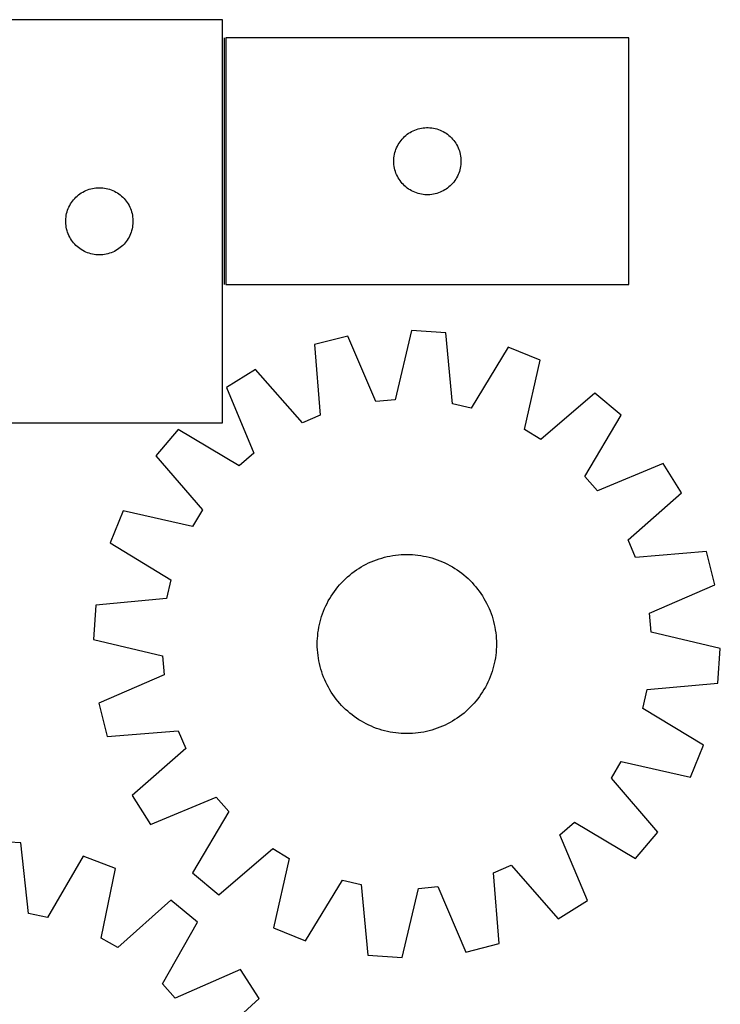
# Model space of a CAD drawing. Header units: millimetres. Extents: x 7 to 1493, y 7 to 2993.
# Tile 13 of 13: x 1181 to 1493, y 2554 to 2993. Entities that reach past the tile are written whole.
import ezdxf

# ---------------------------------------------------------------- set-up
doc = ezdxf.new("R2010")
doc.units = ezdxf.units.MM
doc.layers.add('COMMON', color=5, linetype='CONTINUOUS', true_color=0x0000ff)
doc.layers.add('CUT', color=7, linetype='CONTINUOUS', true_color=0x000000)

msp = doc.modelspace()

# ---------------------------------------------------------------- linework, layer by layer
at = {"layer": 'COMMON'}
msp.add_line((1271.929902, 2985.263951), (1271.929902, 2875.263951), dxfattribs=at)
at = {"layer": 'CUT'}
for p, q in [((1271.179902, 2993.436794), (1161.179902, 2993.436794)), ((1271.179902, 2813.436794), (1271.179902, 2993.436794)), ((1452.679903, 2985.263951), (1272.679903, 2985.263951)), ((1272.679903, 2985.263951), (1272.679903, 2875.263951)), ((1452.679903, 2875.263951), (1452.679903, 2985.263951)), ((1361.522271, 2945.219214), (1362.293685, 2945.258978)), ((1362.293685, 2945.258978), (1363.066122, 2945.258978)), ((1363.066122, 2945.258978), (1363.837535, 2945.219214)), ((1351.937621, 2940.733113), (1352.490803, 2941.272231)), ((1352.490803, 2941.272231), (1353.071006, 2941.782158)), ((1353.071006, 2941.782158), (1353.676689, 2942.26154)), ((1353.676689, 2942.26154), (1354.306248, 2942.709106)), ((1354.306248, 2942.709106), (1354.958011, 2943.12367)), ((1354.958011, 2943.12367), (1355.630252, 2943.504133)), ((1355.630252, 2943.504133), (1356.321188, 2943.849485)), ((1356.321188, 2943.849485), (1357.028985, 2944.15881)), ((1357.028985, 2944.15881), (1357.751768, 2944.431289)), ((1357.751768, 2944.431289), (1358.487619, 2944.666199)), ((1358.487619, 2944.666199), (1359.234587, 2944.862916)), ((1359.234587, 2944.862916), (1359.990692, 2945.02092)), ((1359.990692, 2945.02092), (1360.753928, 2945.139791)), ((1360.753928, 2945.139791), (1361.522271, 2945.219214)), ((1363.837535, 2945.219214), (1364.605879, 2945.139791)), ((1364.605879, 2945.139791), (1365.369115, 2945.02092)), ((1365.369115, 2945.02092), (1366.12522, 2944.862916)), ((1366.12522, 2944.862916), (1366.872188, 2944.666199)), ((1366.872188, 2944.666199), (1367.608039, 2944.431289)), ((1367.608039, 2944.431289), (1368.330822, 2944.15881)), ((1368.330822, 2944.15881), (1369.038619, 2943.849485)), ((1369.038619, 2943.849485), (1369.729555, 2943.504133)), ((1369.729555, 2943.504133), (1370.401795, 2943.12367)), ((1370.401795, 2943.12367), (1371.053559, 2942.709106)), ((1371.053559, 2942.709106), (1371.683118, 2942.26154)), ((1371.683118, 2942.26154), (1372.288801, 2941.782158)), ((1372.288801, 2941.782158), (1372.869003, 2941.272231)), ((1372.869003, 2941.272231), (1373.422186, 2940.733113)), ((1348.93515, 2936.270759), (1349.262597, 2936.970358)), ((1349.262597, 2936.970358), (1349.625625, 2937.652172)), ((1349.625625, 2937.652172), (1350.02327, 2938.314394)), ((1350.02327, 2938.314394), (1350.454478, 2938.955267)), ((1350.454478, 2938.955267), (1350.918106, 2939.573093)), ((1350.918106, 2939.573093), (1351.412924, 2940.166233)), ((1351.412924, 2940.166233), (1351.937621, 2940.733113)), ((1373.422186, 2940.733113), (1373.946882, 2940.166233)), ((1373.946882, 2940.166233), (1374.4417, 2939.573093)), ((1374.4417, 2939.573093), (1374.905328, 2938.955267)), ((1374.905328, 2938.955267), (1375.336537, 2938.314394)), ((1375.336537, 2938.314394), (1375.734182, 2937.652172)), ((1375.734182, 2937.652172), (1376.09721, 2936.970358)), ((1376.09721, 2936.970358), (1376.424657, 2936.270759)), ((1347.759405, 2931.806266), (1347.858585, 2932.57231)), ((1347.858585, 2932.57231), (1347.997068, 2933.332232)), ((1347.997068, 2933.332232), (1348.174487, 2934.084018)), ((1348.174487, 2934.084018), (1348.390373, 2934.825673)), ((1348.390373, 2934.825673), (1348.644151, 2935.555232)), ((1348.644151, 2935.555232), (1348.93515, 2936.270759)), ((1376.424657, 2936.270759), (1376.715656, 2935.555232)), ((1376.715656, 2935.555232), (1376.969434, 2934.825673)), ((1376.969434, 2934.825673), (1377.185319, 2934.084018)), ((1377.185319, 2934.084018), (1377.362739, 2933.332232)), ((1377.362739, 2933.332232), (1377.501222, 2932.57231)), ((1377.501222, 2932.57231), (1377.600402, 2931.806266)), ((1347.679903, 2930.263951), (1347.699792, 2931.036132)), ((1347.699792, 2929.49177), (1347.679903, 2930.263951)), ((1347.699792, 2931.036132), (1347.759405, 2931.806266)), ((1347.759405, 2928.721636), (1347.699792, 2929.49177)), ((1347.858585, 2927.955592), (1347.759405, 2928.721636)), ((1347.997068, 2927.19567), (1347.858585, 2927.955592)), ((1377.501222, 2927.955592), (1377.362739, 2927.19567)), ((1377.600402, 2928.721636), (1377.501222, 2927.955592)), ((1377.600402, 2931.806266), (1377.660015, 2931.036132)), ((1377.660015, 2929.49177), (1377.600402, 2928.721636)), ((1377.660015, 2931.036132), (1377.679903, 2930.263951)), ((1377.679903, 2930.263951), (1377.660015, 2929.49177)), ((1348.174487, 2926.443884), (1347.997068, 2927.19567)), ((1348.390373, 2925.702228), (1348.174487, 2926.443884)), ((1348.644151, 2924.97267), (1348.390373, 2925.702228)), ((1348.93515, 2924.257142), (1348.644151, 2924.97267)), ((1349.262597, 2923.557544), (1348.93515, 2924.257142)), ((1349.625625, 2922.87573), (1349.262597, 2923.557544)), ((1376.09721, 2923.557544), (1375.734182, 2922.87573)), ((1376.424657, 2924.257142), (1376.09721, 2923.557544)), ((1376.715656, 2924.97267), (1376.424657, 2924.257142)), ((1376.969434, 2925.702228), (1376.715656, 2924.97267)), ((1377.185319, 2926.443884), (1376.969434, 2925.702228)), ((1377.362739, 2927.19567), (1377.185319, 2926.443884)), ((1350.02327, 2922.213508), (1349.625625, 2922.87573)), ((1350.454478, 2921.572634), (1350.02327, 2922.213508)), ((1350.918106, 2920.954809), (1350.454478, 2921.572634)), ((1351.412924, 2920.361669), (1350.918106, 2920.954809)), ((1351.937621, 2919.794789), (1351.412924, 2920.361669)), ((1352.490803, 2919.25567), (1351.937621, 2919.794789)), ((1353.071006, 2918.745744), (1352.490803, 2919.25567)), ((1372.869003, 2919.25567), (1372.288801, 2918.745744)), ((1373.422186, 2919.794789), (1372.869003, 2919.25567)), ((1373.946882, 2920.361669), (1373.422186, 2919.794789)), ((1374.4417, 2920.954809), (1373.946882, 2920.361669)), ((1374.905328, 2921.572634), (1374.4417, 2920.954809)), ((1375.336537, 2922.213508), (1374.905328, 2921.572634)), ((1375.734182, 2922.87573), (1375.336537, 2922.213508)), ((1205.71074, 2914.179077), (1206.277621, 2914.703773)), ((1206.277621, 2914.703773), (1206.87076, 2915.198591)), ((1206.87076, 2915.198591), (1207.488586, 2915.662219)), ((1207.488586, 2915.662219), (1208.129459, 2916.093427)), ((1208.129459, 2916.093427), (1208.791681, 2916.491072)), ((1208.791681, 2916.491072), (1209.473495, 2916.8541)), ((1209.473495, 2916.8541), (1210.173094, 2917.181547)), ((1210.173094, 2917.181547), (1210.888621, 2917.472546)), ((1210.888621, 2917.472546), (1211.61818, 2917.726324)), ((1211.61818, 2917.726324), (1212.359836, 2917.94221)), ((1212.359836, 2917.94221), (1213.111621, 2918.119629)), ((1213.111621, 2918.119629), (1213.871544, 2918.258112)), ((1213.871544, 2918.258112), (1214.637587, 2918.357292)), ((1214.637587, 2918.357292), (1215.407721, 2918.416905)), ((1215.407721, 2918.416905), (1216.179902, 2918.436794)), ((1216.179902, 2918.436794), (1216.952084, 2918.416905)), ((1216.952084, 2918.416905), (1217.722217, 2918.357292)), ((1217.722217, 2918.357292), (1218.488261, 2918.258112)), ((1218.488261, 2918.258112), (1219.248183, 2918.119629)), ((1219.248183, 2918.119629), (1219.999969, 2917.94221)), ((1219.999969, 2917.94221), (1220.741625, 2917.726324)), ((1220.741625, 2917.726324), (1221.471184, 2917.472546)), ((1221.471184, 2917.472546), (1222.186711, 2917.181547)), ((1222.186711, 2917.181547), (1222.886309, 2916.8541)), ((1222.886309, 2916.8541), (1223.568123, 2916.491072)), ((1223.568123, 2916.491072), (1224.230345, 2916.093427)), ((1224.230345, 2916.093427), (1224.871219, 2915.662219)), ((1224.871219, 2915.662219), (1225.489045, 2915.198591)), ((1225.489045, 2915.198591), (1226.082184, 2914.703773)), ((1226.082184, 2914.703773), (1226.649065, 2914.179077)), ((1353.676689, 2918.266362), (1353.071006, 2918.745744)), ((1354.306248, 2917.818796), (1353.676689, 2918.266362)), ((1354.958011, 2917.404231), (1354.306248, 2917.818796)), ((1355.630252, 2917.023769), (1354.958011, 2917.404231)), ((1356.321188, 2916.678417), (1355.630252, 2917.023769)), ((1357.028985, 2916.369091), (1356.321188, 2916.678417)), ((1357.751768, 2916.096612), (1357.028985, 2916.369091)), ((1358.487619, 2915.861703), (1357.751768, 2916.096612)), ((1359.234587, 2915.664985), (1358.487619, 2915.861703)), ((1359.990692, 2915.506982), (1359.234587, 2915.664985)), ((1360.753928, 2915.388111), (1359.990692, 2915.506982)), ((1361.522271, 2915.308688), (1360.753928, 2915.388111)), ((1362.293685, 2915.268924), (1361.522271, 2915.308688)), ((1363.066122, 2915.268924), (1362.293685, 2915.268924)), ((1363.837535, 2915.308688), (1363.066122, 2915.268924)), ((1364.605879, 2915.388111), (1363.837535, 2915.308688)), ((1365.369115, 2915.506982), (1364.605879, 2915.388111)), ((1366.12522, 2915.664985), (1365.369115, 2915.506982)), ((1366.872188, 2915.861703), (1366.12522, 2915.664985)), ((1367.608039, 2916.096612), (1366.872188, 2915.861703)), ((1368.330822, 2916.369091), (1367.608039, 2916.096612)), ((1369.038619, 2916.678417), (1368.330822, 2916.369091)), ((1369.729555, 2917.023769), (1369.038619, 2916.678417)), ((1370.401795, 2917.404231), (1369.729555, 2917.023769)), ((1371.053559, 2917.818796), (1370.401795, 2917.404231)), ((1371.683118, 2918.266362), (1371.053559, 2917.818796)), ((1372.288801, 2918.745744), (1371.683118, 2918.266362)), ((1202.594368, 2909.79551), (1202.93972, 2910.486445)), ((1202.93972, 2910.486445), (1203.320183, 2911.158686)), ((1203.320183, 2911.158686), (1203.734747, 2911.81045)), ((1203.734747, 2911.81045), (1204.182314, 2912.440008)), ((1204.182314, 2912.440008), (1204.661696, 2913.045691)), ((1204.661696, 2913.045691), (1205.171622, 2913.625894)), ((1205.171622, 2913.625894), (1205.71074, 2914.179077)), ((1226.649065, 2914.179077), (1227.188183, 2913.625894)), ((1227.188183, 2913.625894), (1227.698109, 2913.045691)), ((1227.698109, 2913.045691), (1228.177491, 2912.440008)), ((1228.177491, 2912.440008), (1228.625058, 2911.81045)), ((1228.625058, 2911.81045), (1229.039622, 2911.158686)), ((1229.039622, 2911.158686), (1229.420084, 2910.486445)), ((1229.420084, 2910.486445), (1229.765436, 2909.79551)), ((1201.304062, 2905.362769), (1201.422933, 2906.126005)), ((1201.422933, 2906.126005), (1201.580937, 2906.88211)), ((1201.580937, 2906.88211), (1201.777654, 2907.629078)), ((1201.777654, 2907.629078), (1202.012564, 2908.364929)), ((1202.012564, 2908.364929), (1202.285043, 2909.087712)), ((1202.285043, 2909.087712), (1202.594368, 2909.79551)), ((1229.765436, 2909.79551), (1230.074762, 2909.087712)), ((1230.074762, 2909.087712), (1230.347241, 2908.364929)), ((1230.347241, 2908.364929), (1230.58215, 2907.629078)), ((1230.58215, 2907.629078), (1230.778868, 2906.88211)), ((1230.778868, 2906.88211), (1230.936872, 2906.126005)), ((1230.936872, 2906.126005), (1231.055742, 2905.362769)), ((1201.184875, 2903.823012), (1201.224639, 2904.594426)), ((1201.184875, 2903.050575), (1201.184875, 2903.823012)), ((1201.224639, 2902.279162), (1201.184875, 2903.050575)), ((1201.224639, 2904.594426), (1201.304062, 2905.362769)), ((1201.304062, 2901.510818), (1201.224639, 2902.279162)), ((1201.422933, 2900.747582), (1201.304062, 2901.510818)), ((1231.055742, 2901.510818), (1230.936872, 2900.747582)), ((1231.055742, 2905.362769), (1231.135165, 2904.594426)), ((1231.135165, 2902.279162), (1231.055742, 2901.510818)), ((1231.135165, 2904.594426), (1231.174929, 2903.823012)), ((1231.174929, 2903.050575), (1231.135165, 2902.279162)), ((1231.174929, 2903.823012), (1231.174929, 2903.050575)), ((1201.580937, 2899.991478), (1201.422933, 2900.747582)), ((1201.777654, 2899.244509), (1201.580937, 2899.991478)), ((1202.012564, 2898.508658), (1201.777654, 2899.244509)), ((1202.285043, 2897.785875), (1202.012564, 2898.508658)), ((1202.594368, 2897.078078), (1202.285043, 2897.785875)), ((1202.93972, 2896.387143), (1202.594368, 2897.078078)), ((1229.765436, 2897.078078), (1229.420084, 2896.387143)), ((1230.074762, 2897.785875), (1229.765436, 2897.078078)), ((1230.347241, 2898.508658), (1230.074762, 2897.785875)), ((1230.58215, 2899.244509), (1230.347241, 2898.508658)), ((1230.778868, 2899.991478), (1230.58215, 2899.244509)), ((1230.936872, 2900.747582), (1230.778868, 2899.991478)), ((1203.320183, 2895.714902), (1202.93972, 2896.387143)), ((1203.734747, 2895.063138), (1203.320183, 2895.714902)), ((1204.182314, 2894.433579), (1203.734747, 2895.063138)), ((1204.661696, 2893.827896), (1204.182314, 2894.433579)), ((1205.171622, 2893.247694), (1204.661696, 2893.827896)), ((1205.71074, 2892.694511), (1205.171622, 2893.247694)), ((1206.277621, 2892.169815), (1205.71074, 2892.694511)), ((1226.649065, 2892.694511), (1226.082184, 2892.169815)), ((1227.188183, 2893.247694), (1226.649065, 2892.694511)), ((1227.698109, 2893.827896), (1227.188183, 2893.247694)), ((1228.177491, 2894.433579), (1227.698109, 2893.827896)), ((1228.625058, 2895.063138), (1228.177491, 2894.433579)), ((1229.039622, 2895.714902), (1228.625058, 2895.063138)), ((1229.420084, 2896.387143), (1229.039622, 2895.714902)), ((1206.87076, 2891.674997), (1206.277621, 2892.169815)), ((1207.488586, 2891.211369), (1206.87076, 2891.674997)), ((1208.129459, 2890.78016), (1207.488586, 2891.211369)), ((1208.791681, 2890.382515), (1208.129459, 2890.78016)), ((1209.473495, 2890.019487), (1208.791681, 2890.382515)), ((1210.173094, 2889.69204), (1209.473495, 2890.019487)), ((1210.888621, 2889.401041), (1210.173094, 2889.69204)), ((1211.61818, 2889.147263), (1210.888621, 2889.401041)), ((1212.359836, 2888.931378), (1211.61818, 2889.147263)), ((1213.111621, 2888.753958), (1212.359836, 2888.931378)), ((1213.871544, 2888.615475), (1213.111621, 2888.753958)), ((1214.637587, 2888.516296), (1213.871544, 2888.615475)), ((1215.407721, 2888.456682), (1214.637587, 2888.516296)), ((1216.179902, 2888.436794), (1215.407721, 2888.456682)), ((1216.952084, 2888.456682), (1216.179902, 2888.436794)), ((1217.722217, 2888.516296), (1216.952084, 2888.456682)), ((1218.488261, 2888.615475), (1217.722217, 2888.516296)), ((1219.248183, 2888.753958), (1218.488261, 2888.615475)), ((1219.999969, 2888.931378), (1219.248183, 2888.753958)), ((1220.741625, 2889.147263), (1219.999969, 2888.931378)), ((1221.471184, 2889.401041), (1220.741625, 2889.147263)), ((1222.186711, 2889.69204), (1221.471184, 2889.401041)), ((1222.886309, 2890.019487), (1222.186711, 2889.69204)), ((1223.568123, 2890.382515), (1222.886309, 2890.019487)), ((1224.230345, 2890.78016), (1223.568123, 2890.382515)), ((1224.871219, 2891.211369), (1224.230345, 2890.78016)), ((1225.489045, 2891.674997), (1224.871219, 2891.211369)), ((1226.082184, 2892.169815), (1225.489045, 2891.674997)), ((1272.679903, 2875.263951), (1452.679903, 2875.263951)), ((1355.566792, 2854.682889), (1348.253509, 2823.771878)), ((1370.91546, 2853.611), (1355.566792, 2854.682889)), ((1373.861307, 2821.983532), (1370.91546, 2853.611)), ((1327.136768, 2852.192995), (1312.208086, 2848.469423)), ((1339.711861, 2823.023802), (1327.136768, 2852.192995)), ((1312.208086, 2848.469423), (1314.804769, 2816.811375)), ((1398.723439, 2847.19367), (1382.216066, 2820.05548)), ((1412.989657, 2841.431244), (1398.723439, 2847.19367)), ((1406.0179, 2810.441417), (1412.989657, 2841.431244)), ((1285.938947, 2837.316032), (1272.891573, 2829.161487)), ((1306.912347, 2813.460398), (1285.938947, 2837.316032)), ((1272.891573, 2829.161487), (1285.14404, 2799.855314)), ((1437.453553, 2826.734862), (1413.367946, 2806.025968)), ((1449.240846, 2816.845965), (1437.453553, 2826.734862)), ((1348.253509, 2823.771878), (1339.711861, 2823.023802)), ((1382.216066, 2820.05548), (1373.861307, 2821.983532)), ((1161.179902, 2813.436794), (1271.179902, 2813.436794)), ((1314.804769, 2816.811375), (1306.912347, 2813.460398)), ((1433.033927, 2789.527281), (1449.240846, 2816.845965)), ((1251.354724, 2810.436372), (1241.465827, 2798.649079)), ((1278.673409, 2794.229453), (1251.354724, 2810.436372)), ((1413.367946, 2806.025968), (1406.0179, 2810.441417)), ((1241.465827, 2798.649079), (1262.174721, 2774.563472)), ((1285.14404, 2799.855314), (1278.673409, 2794.229453)), ((1467.965961, 2795.309116), (1438.659788, 2783.05665)), ((1476.120505, 2782.261743), (1467.965961, 2795.309116)), ((1438.659788, 2783.05665), (1433.033927, 2789.527281)), ((1452.264872, 2761.288343), (1476.120505, 2782.261743)), ((1226.769445, 2774.185184), (1221.007019, 2759.918965)), ((1257.759272, 2767.213426), (1226.769445, 2774.185184)), ((1262.174721, 2774.563472), (1257.759272, 2767.213426)), ((1455.615848, 2753.395921), (1452.264872, 2761.288343)), ((1221.007019, 2759.918965), (1248.14521, 2743.411592)), ((1337.581319, 2751.392977), (1338.741789, 2751.874969)), ((1338.741789, 2751.874969), (1339.916826, 2752.320272)), ((1339.916826, 2752.320272), (1341.10527, 2752.728447)), ((1341.10527, 2752.728447), (1342.305949, 2753.09909)), ((1342.305949, 2753.09909), (1343.517678, 2753.431836)), ((1343.517678, 2753.431836), (1344.739261, 2753.726357)), ((1344.739261, 2753.726357), (1345.969492, 2753.982361)), ((1345.969492, 2753.982361), (1347.207157, 2754.199597)), ((1347.207157, 2754.199597), (1348.451036, 2754.377849)), ((1348.451036, 2754.377849), (1349.699899, 2754.516943)), ((1349.699899, 2754.516943), (1350.952515, 2754.61674)), ((1350.952515, 2754.61674), (1352.207648, 2754.677142)), ((1352.207648, 2754.677142), (1353.464059, 2754.698089)), ((1353.464059, 2754.698089), (1354.720508, 2754.679562)), ((1354.720508, 2754.679562), (1355.975754, 2754.621577)), ((1355.975754, 2754.621577), (1357.228561, 2754.524193)), ((1357.228561, 2754.524193), (1358.47769, 2754.387506)), ((1358.47769, 2754.387506), (1359.721909, 2754.211649)), ((1359.721909, 2754.211649), (1360.95999, 2753.996798)), ((1360.95999, 2753.996798), (1362.190712, 2753.743164)), ((1362.190712, 2753.743164), (1363.41286, 2753.450996)), ((1363.41286, 2753.450996), (1364.625228, 2753.120585)), ((1364.625228, 2753.120585), (1365.826618, 2752.752255)), ((1365.826618, 2752.752255), (1367.015847, 2752.34637)), ((1367.015847, 2752.34637), (1368.191739, 2751.903331)), ((1368.191739, 2751.903331), (1369.353135, 2751.423575)), ((1487.273896, 2755.992603), (1455.615848, 2753.395921)), ((1490.997468, 2741.063921), (1487.273896, 2755.992603)), ((1329.960017, 2747.036129), (1330.987395, 2747.759662)), ((1330.987395, 2747.759662), (1332.036994, 2748.450568)), ((1332.036994, 2748.450568), (1333.107776, 2749.108163)), ((1333.107776, 2749.108163), (1334.198686, 2749.7318)), ((1334.198686, 2749.7318), (1335.308646, 2750.320863)), ((1335.308646, 2750.320863), (1336.436561, 2750.874771)), ((1336.436561, 2750.874771), (1337.581319, 2751.392977)), ((1369.353135, 2751.423575), (1370.498889, 2750.907575)), ((1370.498889, 2750.907575), (1371.627869, 2750.355841)), ((1371.627869, 2750.355841), (1372.738962, 2749.768917)), ((1372.738962, 2749.768917), (1373.831071, 2749.147383)), ((1373.831071, 2749.147383), (1374.903118, 2748.491851)), ((1374.903118, 2748.491851), (1375.954045, 2747.802968)), ((1375.954045, 2747.802968), (1376.982815, 2747.081416)), ((1248.14521, 2743.411592), (1246.217157, 2735.056834)), ((1325.191084, 2742.955126), (1326.092628, 2743.830469)), ((1326.092628, 2743.830469), (1327.021223, 2744.677061)), ((1327.021223, 2744.677061), (1327.975952, 2745.494068)), ((1327.975952, 2745.494068), (1328.955872, 2746.280683)), ((1328.955872, 2746.280683), (1329.960017, 2747.036129)), ((1376.982815, 2747.081416), (1377.988413, 2746.327904)), ((1377.988413, 2746.327904), (1378.969847, 2745.543179)), ((1378.969847, 2745.543179), (1379.926148, 2744.728012)), ((1379.926148, 2744.728012), (1380.856371, 2743.88321)), ((1380.856371, 2743.88321), (1381.7596, 2743.009606)), ((1321.119274, 2738.178341), (1321.872785, 2739.18394)), ((1321.872785, 2739.18394), (1322.657511, 2740.165373)), ((1322.657511, 2740.165373), (1323.472677, 2741.121674)), ((1323.472677, 2741.121674), (1324.317479, 2742.051898)), ((1324.317479, 2742.051898), (1325.191084, 2742.955126)), ((1381.7596, 2743.009606), (1382.634943, 2742.108061)), ((1382.634943, 2742.108061), (1383.481535, 2741.179466)), ((1383.481535, 2741.179466), (1384.298542, 2740.224738)), ((1384.298542, 2740.224738), (1385.085157, 2739.244817)), ((1385.085157, 2739.244817), (1385.840603, 2738.240673)), ((1461.828276, 2728.488828), (1490.997468, 2741.063921)), ((1246.217157, 2735.056834), (1214.589689, 2732.110986)), ((1318.431772, 2733.934488), (1319.053307, 2735.026597)), ((1319.053307, 2735.026597), (1319.708839, 2736.098644)), ((1319.708839, 2736.098644), (1320.397721, 2737.149571)), ((1320.397721, 2737.149571), (1321.119274, 2738.178341)), ((1385.840603, 2738.240673), (1386.564136, 2737.213294)), ((1386.564136, 2737.213294), (1387.255041, 2736.163695)), ((1387.255041, 2736.163695), (1387.912637, 2735.092913)), ((1387.912637, 2735.092913), (1388.536274, 2734.002004)), ((1214.589689, 2732.110986), (1213.5178, 2716.762318)), ((1316.297358, 2729.387266), (1316.777114, 2730.548662)), ((1316.777114, 2730.548662), (1317.293114, 2731.694415)), ((1317.293114, 2731.694415), (1317.844848, 2732.823395)), ((1317.844848, 2732.823395), (1318.431772, 2733.934488)), ((1388.536274, 2734.002004), (1389.125337, 2732.892043)), ((1389.125337, 2732.892043), (1389.679245, 2731.764128)), ((1389.679245, 2731.764128), (1390.19745, 2730.61937)), ((1390.19745, 2730.61937), (1390.679443, 2729.458901)), ((1314.749693, 2724.608386), (1315.080104, 2725.820754)), ((1315.080104, 2725.820754), (1315.448434, 2727.022145)), ((1315.448434, 2727.022145), (1315.854319, 2728.211373)), ((1315.854319, 2728.211373), (1316.297358, 2729.387266)), ((1390.679443, 2729.458901), (1391.124746, 2728.283864)), ((1391.124746, 2728.283864), (1391.53292, 2727.095419)), ((1391.53292, 2727.095419), (1391.903564, 2725.89474)), ((1391.903564, 2725.89474), (1392.23631, 2724.683011)), ((1462.576351, 2719.94718), (1461.828276, 2728.488828)), ((1313.98904, 2720.917435), (1314.203891, 2722.155517)), ((1314.203891, 2722.155517), (1314.457526, 2723.386238)), ((1314.457526, 2723.386238), (1314.749693, 2724.608386)), ((1392.23631, 2724.683011), (1392.53083, 2723.461428)), ((1392.53083, 2723.461428), (1392.786835, 2722.231197)), ((1392.786835, 2722.231197), (1393.004071, 2720.993532)), ((1213.5178, 2716.762318), (1244.428812, 2709.449036)), ((1313.521128, 2715.916034), (1313.579112, 2717.171281)), ((1313.579112, 2717.171281), (1313.676496, 2718.424087)), ((1313.676496, 2718.424087), (1313.813184, 2719.673216)), ((1313.813184, 2719.673216), (1313.98904, 2720.917435)), ((1393.004071, 2720.993532), (1393.182323, 2719.749654)), ((1393.182323, 2719.749654), (1393.321416, 2718.50079)), ((1393.321416, 2718.50079), (1393.421213, 2717.248174)), ((1393.421213, 2717.248174), (1393.481615, 2715.993041)), ((1493.487363, 2712.633897), (1462.576351, 2719.94718)), ((1313.5026, 2714.659585), (1313.521128, 2715.916034)), ((1313.523548, 2713.403174), (1313.5026, 2714.659585)), ((1313.58395, 2712.148042), (1313.523548, 2713.403174)), ((1393.484035, 2713.480182), (1393.426051, 2712.224935)), ((1393.481615, 2715.993041), (1393.502563, 2714.73663)), ((1393.502563, 2714.73663), (1393.484035, 2713.480182)), ((1492.415474, 2697.28523), (1493.487363, 2712.633897)), ((1244.428812, 2709.449036), (1245.176887, 2700.907387)), ((1313.683747, 2710.895425), (1313.58395, 2712.148042)), ((1313.82284, 2709.646562), (1313.683747, 2710.895425)), ((1314.001093, 2708.402684), (1313.82284, 2709.646562)), ((1314.218328, 2707.165018), (1314.001093, 2708.402684)), ((1393.016123, 2708.478781), (1392.801272, 2707.240699)), ((1393.191979, 2709.723), (1393.016123, 2708.478781)), ((1393.328667, 2710.972129), (1393.191979, 2709.723)), ((1393.426051, 2712.224935), (1393.328667, 2710.972129)), ((1314.474333, 2705.934787), (1314.218328, 2707.165018)), ((1314.768853, 2704.713204), (1314.474333, 2705.934787)), ((1315.101599, 2703.501476), (1314.768853, 2704.713204)), ((1315.472243, 2702.300796), (1315.101599, 2703.501476)), ((1391.925059, 2703.575462), (1391.556729, 2702.374071)), ((1392.25547, 2704.787829), (1391.925059, 2703.575462)), ((1392.547637, 2706.009977), (1392.25547, 2704.787829)), ((1392.801272, 2707.240699), (1392.547637, 2706.009977)), ((1245.176887, 2700.907387), (1216.007695, 2688.332295)), ((1315.880417, 2701.112352), (1315.472243, 2702.300796)), ((1316.325721, 2699.937315), (1315.880417, 2701.112352)), ((1316.807713, 2698.776845), (1316.325721, 2699.937315)), ((1390.707805, 2700.00895), (1390.228049, 2698.847554)), ((1391.150844, 2701.184843), (1390.707805, 2700.00895)), ((1391.556729, 2702.374071), (1391.150844, 2701.184843)), ((1317.325918, 2697.632088), (1316.807713, 2698.776845)), ((1317.879826, 2696.504172), (1317.325918, 2697.632088)), ((1318.468889, 2695.394212), (1317.879826, 2696.504172)), ((1319.092526, 2694.303303), (1318.468889, 2695.394212)), ((1388.573391, 2695.461727), (1387.951856, 2694.369619)), ((1389.160315, 2696.57282), (1388.573391, 2695.461727)), ((1389.712049, 2697.7018), (1389.160315, 2696.57282)), ((1390.228049, 2698.847554), (1389.712049, 2697.7018)), ((1460.788006, 2694.339382), (1492.415474, 2697.28523)), ((1319.750122, 2693.23252), (1319.092526, 2694.303303)), ((1320.441027, 2692.182922), (1319.750122, 2693.23252)), ((1321.16456, 2691.155543), (1320.441027, 2692.182922)), ((1321.920007, 2690.151398), (1321.16456, 2691.155543)), ((1385.885889, 2691.217874), (1385.132378, 2690.212276)), ((1386.607442, 2692.246644), (1385.885889, 2691.217874)), ((1387.296324, 2693.297572), (1386.607442, 2692.246644)), ((1387.951856, 2694.369619), (1387.296324, 2693.297572)), ((1458.859954, 2685.984624), (1460.788006, 2694.339382)), ((1216.007695, 2688.332295), (1219.731267, 2673.403612)), ((1322.706621, 2689.171478), (1321.920007, 2690.151398)), ((1323.523628, 2688.216749), (1322.706621, 2689.171478)), ((1324.370221, 2687.288154), (1323.523628, 2688.216749)), ((1325.245563, 2686.38661), (1324.370221, 2687.288154)), ((1326.148792, 2685.513006), (1325.245563, 2686.38661)), ((1381.814079, 2686.441089), (1380.912535, 2685.565747)), ((1382.687684, 2687.344318), (1381.814079, 2686.441089)), ((1383.532486, 2688.274542), (1382.687684, 2687.344318)), ((1384.347652, 2689.230842), (1383.532486, 2688.274542)), ((1385.132378, 2690.212276), (1384.347652, 2689.230842)), ((1485.998144, 2669.47725), (1458.859954, 2685.984624)), ((1327.079016, 2684.668203), (1326.148792, 2685.513006)), ((1328.035316, 2683.853037), (1327.079016, 2684.668203)), ((1329.01675, 2683.068311), (1328.035316, 2683.853037)), ((1330.022348, 2682.3148), (1329.01675, 2683.068311)), ((1331.051118, 2681.593247), (1330.022348, 2682.3148)), ((1332.102045, 2680.904365), (1331.051118, 2681.593247)), ((1376.017768, 2681.636553), (1374.968169, 2680.945648)), ((1377.045146, 2682.360086), (1376.017768, 2681.636553)), ((1378.049291, 2683.115533), (1377.045146, 2682.360086)), ((1379.029212, 2683.902148), (1378.049291, 2683.115533)), ((1379.98394, 2684.719154), (1379.029212, 2683.902148)), ((1380.912535, 2685.565747), (1379.98394, 2684.719154)), ((1333.174092, 2680.248833), (1332.102045, 2680.904365)), ((1334.266201, 2679.627298), (1333.174092, 2680.248833)), ((1335.377294, 2679.040374), (1334.266201, 2679.627298)), ((1336.506274, 2678.48864), (1335.377294, 2679.040374)), ((1337.652028, 2677.972641), (1336.506274, 2678.48864)), ((1338.813424, 2677.492884), (1337.652028, 2677.972641)), ((1339.989316, 2677.049845), (1338.813424, 2677.492884)), ((1368.263374, 2677.521247), (1367.088337, 2677.075944)), ((1369.423844, 2678.003239), (1368.263374, 2677.521247)), ((1370.568602, 2678.521445), (1369.423844, 2678.003239)), ((1371.696517, 2679.075352), (1370.568602, 2678.521445)), ((1372.806477, 2679.664415), (1371.696517, 2679.075352)), ((1373.897387, 2680.288052), (1372.806477, 2679.664415)), ((1374.968169, 2680.945648), (1373.897387, 2680.288052)), ((1219.731267, 2673.403612), (1251.389315, 2676.000295)), ((1251.389315, 2676.000295), (1254.740291, 2668.107873)), ((1341.178545, 2676.643961), (1339.989316, 2677.049845)), ((1342.379936, 2676.275631), (1341.178545, 2676.643961)), ((1343.592303, 2675.945219), (1342.379936, 2676.275631)), ((1344.814451, 2675.653052), (1343.592303, 2675.945219)), ((1346.045173, 2675.399418), (1344.814451, 2675.653052)), ((1347.283254, 2675.184566), (1346.045173, 2675.399418)), ((1348.527473, 2675.00871), (1347.283254, 2675.184566)), ((1349.776602, 2674.872022), (1348.527473, 2675.00871)), ((1351.029409, 2674.774638), (1349.776602, 2674.872022)), ((1352.284655, 2674.716654), (1351.029409, 2674.774638)), ((1353.541104, 2674.698126), (1352.284655, 2674.716654)), ((1354.797515, 2674.719074), (1353.541104, 2674.698126)), ((1356.052648, 2674.779476), (1354.797515, 2674.719074)), ((1357.305264, 2674.879273), (1356.052648, 2674.779476)), ((1358.554127, 2675.018366), (1357.305264, 2674.879273)), ((1359.798006, 2675.196619), (1358.554127, 2675.018366)), ((1361.035671, 2675.413854), (1359.798006, 2675.196619)), ((1362.265902, 2675.669859), (1361.035671, 2675.413854)), ((1363.487485, 2675.96438), (1362.265902, 2675.669859)), ((1364.699214, 2676.297126), (1363.487485, 2675.96438)), ((1365.899893, 2676.667769), (1364.699214, 2676.297126)), ((1367.088337, 2677.075944), (1365.899893, 2676.667769)), ((1480.235718, 2655.211032), (1485.998144, 2669.47725)), ((1254.740291, 2668.107873), (1230.884658, 2647.134473)), ((1444.830442, 2654.832743), (1449.245891, 2662.182789)), ((1449.245891, 2662.182789), (1480.235718, 2655.211032)), ((1465.539336, 2630.747136), (1444.830442, 2654.832743)), ((1230.884658, 2647.134473), (1239.039202, 2634.087099)), ((1239.039202, 2634.087099), (1268.345375, 2646.339566)), ((1268.345375, 2646.339566), (1273.971236, 2639.868935)), ((1273.971236, 2639.868935), (1257.764318, 2612.55025)), ((1421.861123, 2629.540902), (1428.331754, 2635.166762)), ((1428.331754, 2635.166762), (1455.650439, 2618.959844)), ((1434.11359, 2600.234728), (1421.861123, 2629.540902)), ((1455.650439, 2618.959844), (1465.539336, 2630.747136)), ((1181.104229, 2625.988666), (1165.739264, 2626.793912)), ((1184.598743, 2594.41711), (1181.104229, 2625.988666)), ((1209.019433, 2620.0551), (1192.985716, 2592.634402)), ((1223.383547, 2614.54123), (1209.019433, 2620.0551)), ((1269.55161, 2602.661353), (1293.637217, 2623.370247)), ((1293.637217, 2623.370247), (1300.987263, 2618.954798)), ((1300.987263, 2618.954798), (1294.015506, 2587.964972)), ((1392.200394, 2612.584841), (1400.092817, 2615.935817)), ((1400.092817, 2615.935817), (1421.066217, 2592.080184)), ((1216.950881, 2583.435032), (1223.383547, 2614.54123)), ((1257.764318, 2612.55025), (1269.55161, 2602.661353)), ((1394.797077, 2580.926793), (1392.200394, 2612.584841)), ((1308.281724, 2582.202545), (1324.789097, 2609.340736)), ((1324.789097, 2609.340736), (1333.143856, 2607.412683)), ((1333.143856, 2607.412683), (1336.089703, 2575.785215)), ((1351.438371, 2574.713326), (1358.751654, 2605.624338)), ((1358.751654, 2605.624338), (1367.293302, 2606.372414)), ((1367.293302, 2606.372414), (1379.868395, 2577.203221)), ((1248.098912, 2600.271802), (1224.37648, 2579.147859)), ((1260.056117, 2590.589045), (1248.098912, 2600.271802)), ((1421.066217, 2592.080184), (1434.11359, 2600.234728)), ((1192.985716, 2592.634402), (1184.598743, 2594.41711)), ((1244.325944, 2562.993096), (1260.056117, 2590.589045)), ((1294.015506, 2587.964972), (1308.281724, 2582.202545)), ((1224.37648, 2579.147859), (1216.950881, 2583.435032)), ((1379.868395, 2577.203221), (1394.797077, 2580.926793)), ((1336.089703, 2575.785215), (1351.438371, 2574.713326)), ((1279.152329, 2569.380544), (1250.063298, 2556.621115)), ((1287.532171, 2556.476715), (1279.152329, 2569.380544)), ((1250.063298, 2556.621115), (1244.325944, 2562.993096)), ((1264.04427, 2535.092299), (1287.532171, 2556.476715))]:
    msp.add_line(p, q, dxfattribs=at)

doc.saveas('drawing.dxf')
